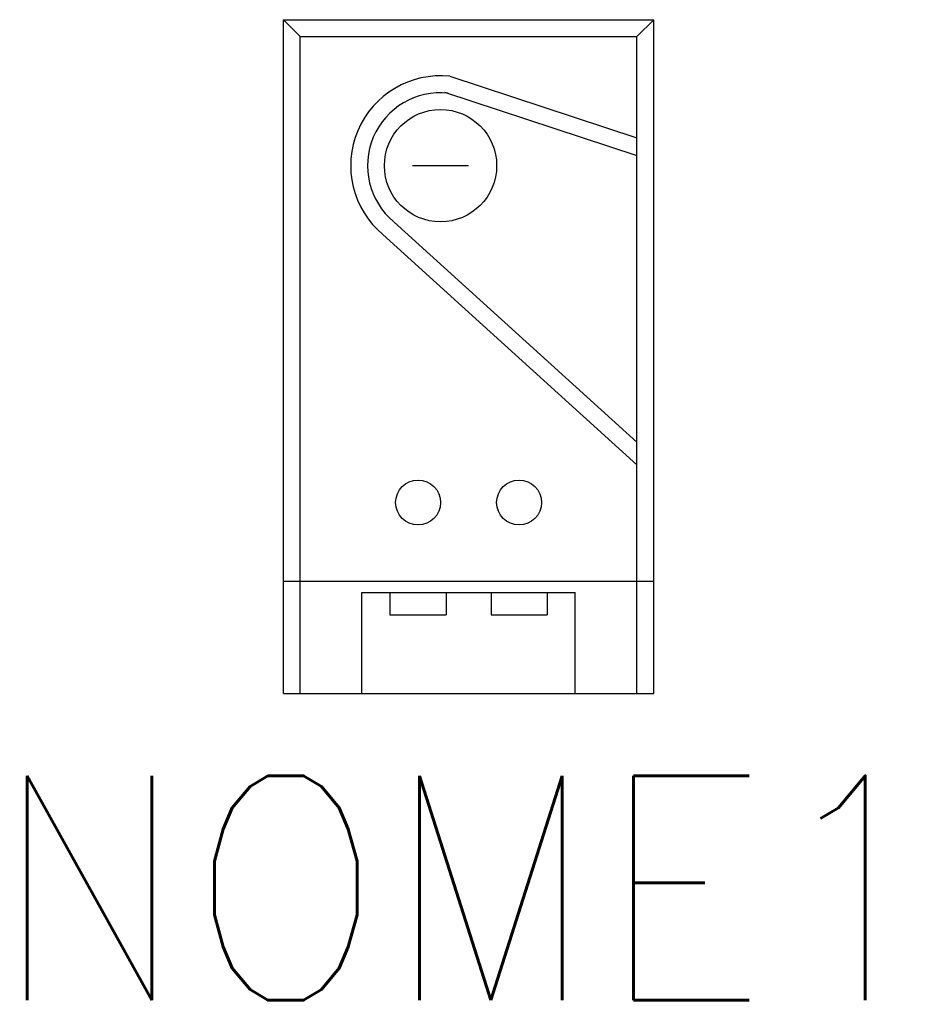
# Model space of a CAD drawing. Header units: millimetres. Extents: x -1.88 to 4.59, y -7.01 to 0.
import ezdxf
from ezdxf.enums import TextEntityAlignment as Align

# ---------------------------------------------------------------- set-up
doc = ezdxf.new("R2010")
doc.units = ezdxf.units.MM
doc.linetypes.add('DASHED', pattern=[0.75, 0.5, -0.25])
doc.styles.add('ROMANS', font='romans', dxfattribs={"height": 2})

# ---------------------------------------------------------------- blocks, each defined once
blk = doc.blocks.new('TERMOSTATO_STEGO')
at = {"color": 0, "linetype": 'ByBlock'}
for p, q in [((1.5, 28.5), (0, 30)), ((0, 30), (33, 30)), ((0, -30), (0, 30)), ((31.5, 28.5), (33, 30)), ((33, -30), (33, 30)), ((1.5, 28.5), (31.5, 28.5)), ((1.5, -30), (1.5, 28.5)), ((31.5, -30), (31.5, 28.5)), ((14.825, 24.957), (31.5, 19.492)), ((14.358, 23.532), (31.5, 17.913)), ((31.5, -7.617), (9.876, 11.974)), ((31.5, -9.641), (8.869, 10.862)), ((0, -20), (33, -20)), ((7, -21), (26, -21)), ((7, -30), (7, -21)), ((9.5, -21), (9.5, -23)), ((14.5, -21), (14.5, -23)), ((18.5, -21), (18.5, -23)), ((23.5, -21), (23.5, -23)), ((26, -30), (26, -21)), ((9.5, -23), (14.5, -23)), ((18.5, -23), (23.5, -23)), ((0, -30), (33, -30))]:
    blk.add_line(p, q, dxfattribs=at)
at = {"color": 5, "linetype": 'DASHED', "ltscale": 40}
blk.add_line((16.5, 17), (11.5, 17), dxfattribs=at)
at = {"color": 0, "linetype": 'ByBlock'}
for centre, radius in [((14, 17), 5), ((12, -13), 2), ((21, -13), 2)]:
    blk.add_circle(centre, radius, dxfattribs=at)
for radius in [8, 6.5]:
    blk.add_arc((14, 17), radius, 84.08055, 230.10625, dxfattribs=at)

msp = doc.modelspace()

# ---------------------------------------------------------------- block references
at = {"color": 7, "linetype": 'ByBlock', "xscale": 0.0800000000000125, "yscale": 0.0800000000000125, "zscale": 0.08}
msp.add_blockref('TERMOSTATO_STEGO', (0, -2.4), dxfattribs=at)

# ---------------------------------------------------------------- texts
at = {"color": 9, "style": 'ROMANS', "width": 0.910446}
msp.add_attdef('NOME1', text='', height=1.6, dxfattribs=at).set_placement((-2.0797, -6.9865), (4.7183, -6.9865), align=Align.FIT)

doc.saveas('drawing.dxf')
